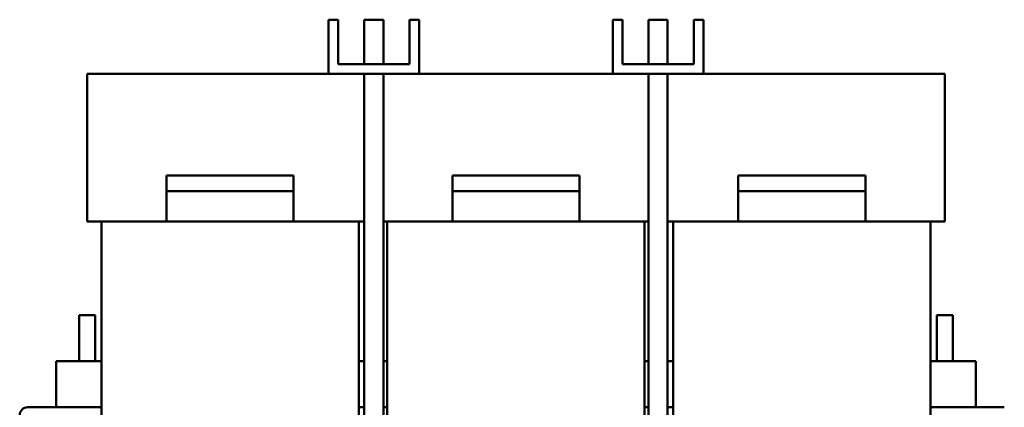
# Model space of a CAD drawing. Header units: millimetres. Extents: x -9 to 2336, y -1348 to 1345.
# Tile 5 of 9: x 120 to 740, y 18 to 262. Entities that reach past the tile are written whole.
import ezdxf

# ---------------------------------------------------------------- set-up
doc = ezdxf.new("R2010")
doc.units = ezdxf.units.MM
doc.layers.add('Осн_СБ', color=7, linetype='Continuous', lineweight=50)

msp = doc.modelspace()

# ---------------------------------------------------------------- linework, layer by layer
at = {"layer": 'Осн_СБ'}
for p, q in [((314.93, 262.29), (314.93, 228.29)), ((320.93, 262.29), (314.93, 262.29)), ((320.93, 234.29), (320.93, 262.29)), ((349.43, 262.29), (337.43, 262.29)), ((337.43, 262.29), (337.43, 234.29)), ((349.43, 262.29), (349.43, 234.29)), ((371.93, 262.29), (365.93, 262.29)), ((365.93, 262.29), (365.93, 234.29)), ((371.93, 228.29), (371.93, 262.29)), ((499.93, 262.29), (493.93, 262.29)), ((493.93, 262.29), (493.93, 228.29)), ((499.93, 234.29), (499.93, 262.29)), ((528.43, 262.29), (516.43, 262.29)), ((516.43, 262.29), (516.43, 234.29)), ((528.43, 262.29), (528.43, 234.29)), ((544.93, 262.29), (544.93, 234.29)), ((550.93, 262.29), (544.93, 262.29)), ((550.93, 228.29), (550.93, 262.29)), ((365.93, 234.29), (320.93, 234.29)), ((544.93, 234.29), (499.93, 234.29)), ((162.93, 228.29), (172.93, 228.29)), ((162.93, 228.29), (162.93, 135.29)), ((172.93, 228.29), (314.93, 228.29)), ((314.93, 228.29), (371.93, 228.29)), ((337.43, 228.29), (337.43, -321.71)), ((349.43, 228.29), (349.43, -321.71)), ((371.93, 228.29), (493.93, 228.29)), ((493.93, 228.29), (550.93, 228.29)), ((516.43, 228.29), (516.43, -321.71)), ((528.43, 228.29), (528.43, -321.71)), ((550.93, 228.29), (692.93, 228.29)), ((692.93, 228.29), (702.93, 228.29)), ((702.93, 135.29), (702.93, 228.29)), ((212.93, 154.29), (212.93, 164.29)), ((212.93, 164.29), (292.93, 164.29)), ((292.93, 154.29), (292.93, 164.29)), ((392.93, 154.29), (392.93, 164.29)), ((392.93, 164.29), (472.93, 164.29)), ((472.93, 154.29), (472.93, 164.29)), ((572.93, 154.29), (572.93, 164.29)), ((572.93, 164.29), (652.93, 164.29)), ((652.93, 154.29), (652.93, 164.29)), ((212.93, 154.29), (292.93, 154.29)), ((212.93, 135.29), (212.93, 154.29)), ((292.93, 135.29), (292.93, 154.29)), ((392.93, 154.29), (472.93, 154.29)), ((392.93, 135.29), (392.93, 154.29)), ((472.93, 135.29), (472.93, 154.29)), ((572.93, 154.29), (652.93, 154.29)), ((572.93, 135.29), (572.93, 154.29)), ((652.93, 135.29), (652.93, 154.29)), ((171.93, 135.29), (162.93, 135.29)), ((171.93, 135.29), (201.93, 135.29)), ((171.93, 135.29), (171.93, -227.71)), ((201.93, 135.29), (303.93, 135.29)), ((303.93, 135.29), (333.93, 135.29)), ((333.93, -227.71), (333.93, 135.29)), ((333.93, 135.29), (337.43, 135.29)), ((349.43, 135.29), (351.93, 135.29)), ((351.93, 135.29), (381.93, 135.29)), ((351.93, 135.29), (351.93, -227.71)), ((381.93, 135.29), (483.93, 135.29)), ((483.93, 135.29), (513.93, 135.29)), ((513.93, -227.71), (513.93, 135.29)), ((513.93, 135.29), (516.43, 135.29)), ((528.43, 135.29), (531.93, 135.29)), ((531.93, 135.29), (561.93, 135.29)), ((531.93, 135.29), (531.93, -227.71)), ((561.93, 135.29), (663.93, 135.29)), ((663.93, 135.29), (693.93, 135.29)), ((693.93, -227.71), (693.93, 135.29)), ((702.93, 135.29), (693.93, 135.29)), ((167.93, 76.29), (157.93, 76.29)), ((157.93, 47.29), (157.93, 76.29)), ((167.93, 47.29), (167.93, 76.29)), ((707.93, 76.29), (697.93, 76.29)), ((697.93, 47.29), (697.93, 76.29)), ((707.93, 47.29), (707.93, 76.29)), ((171.93, 47.29), (143.43, 47.29)), ((143.43, 18.29), (143.43, 47.29)), ((337.43, 47.29), (333.93, 47.29)), ((351.93, 47.29), (349.43, 47.29)), ((516.43, 47.29), (513.93, 47.29)), ((531.93, 47.29), (528.43, 47.29)), ((722.43, 47.29), (693.93, 47.29)), ((722.43, 18.29), (722.43, 47.29)), ((171.93, 18.29), (125.43, 18.29)), ((337.43, 18.29), (333.93, 18.29)), ((351.93, 18.29), (349.43, 18.29)), ((516.43, 18.29), (513.93, 18.29)), ((531.93, 18.29), (528.43, 18.29)), ((740.43, 18.29), (693.93, 18.29))]:
    msp.add_line(p, q, dxfattribs=at)
msp.add_arc((125.43, 13.29), 5, 90, 180, dxfattribs=at)

doc.saveas('drawing.dxf')
